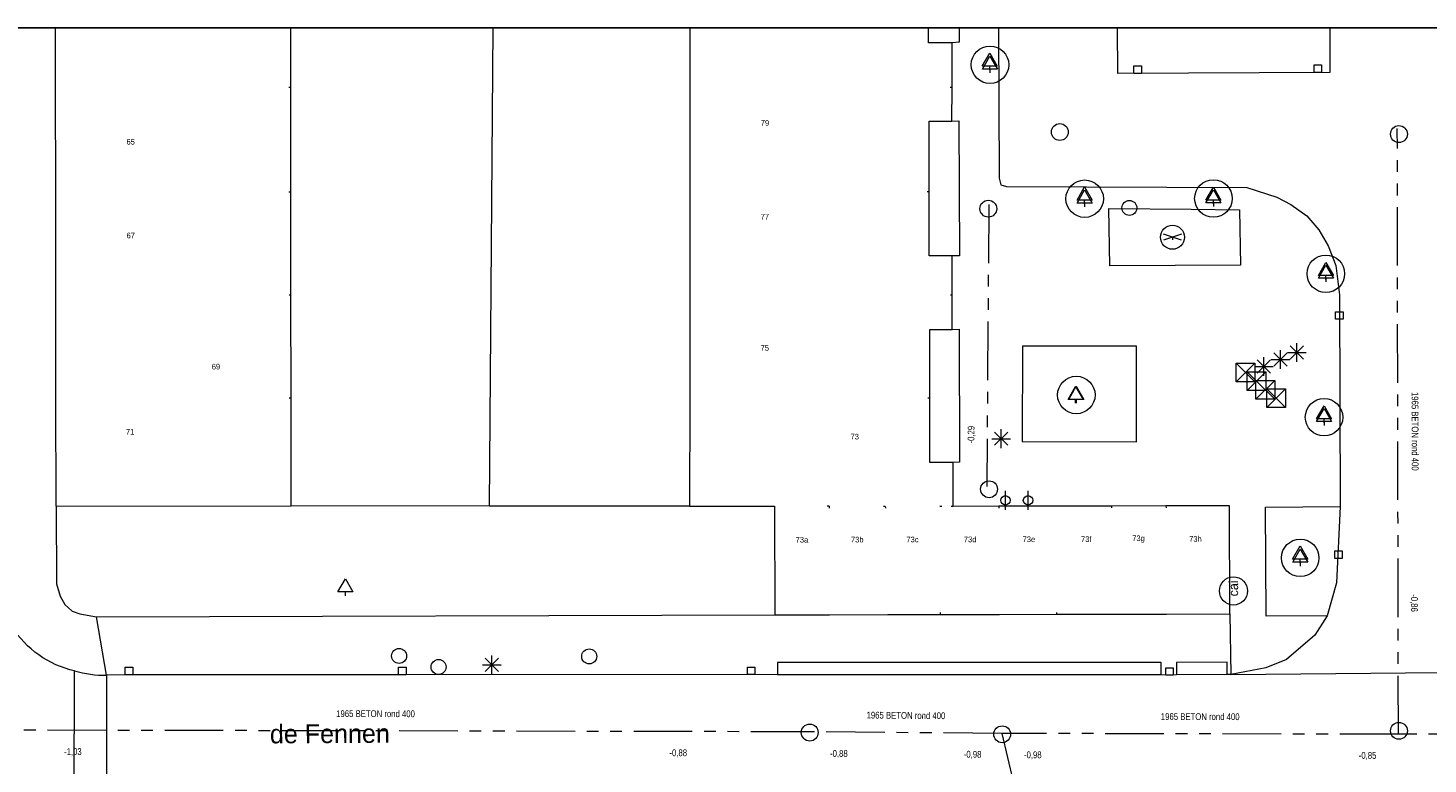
# Model space of a CAD drawing. Header units: millimetres. Extents: x 812 to 183790, y 13 to 580968.
# Tile 243 of 256: x 182623 to 182697, y 580927 to 580966. Entities that reach past the tile are written whole.
import ezdxf

# ---------------------------------------------------------------- set-up
doc = ezdxf.new("R2010")
doc.units = ezdxf.units.MM
doc.header["$LTSCALE"] = 5
doc.linetypes.add('DGN1', pattern=[336.0003, 0, -336.0003])
doc.linetypes.add('PHANTOM2', pattern=[1.25, 0.625, -0.125, 0.125, -0.125, 0.125, -0.125])
for name, color, linetype, lineweight in [('000 BOB begin', 252, 'Continuous', 13), ('000 BOB eind', 252, 'Continuous', 13), ('000 Specificaties_S', 252, 'Continuous', 13), ('046 GEMENGD STELSEL', 252, 'PHANTOM2', 0), ('afsluitpaal', 252, 'Continuous', 9), ('beheer openbare ruimte wegbeheer', 252, 'Continuous', 9), ('boom', 252, 'Continuous', 9), ('boomspiegelpunt', 7, 'Continuous', 0), ('brandkraan -put', 252, 'Continuous', 9), ('cai-kast', 252, 'Continuous', 9), ('Hek overige scheiding', 252, 'Continuous', 9), ('hoofdgebouw', 252, 'Continuous', 9), ('huisnummerreeks BGT', 252, 'Continuous', 9), ('inspectie- rioolput', 252, 'Continuous', 9), ('kant verharding', 252, 'Continuous', 9), ('kolk', 252, 'Continuous', 9), ('lichtmast', 252, 'Continuous', 9), ('openbaar ruimte label', 252, 'Continuous', 9), ('waterleidingput', 252, 'Continuous', 9)]:
    doc.layers.add(name, color=color, linetype=linetype, lineweight=lineweight)
for name, color, linetype, lineweight, true_color in [('fietsenrek', 7, 'Continuous', 0, 0xe17000), ('scheidingsmuur', 1, 'DGN1', 13, 0xff0000), ('speelvoorziening', 7, 'Continuous', 0, 0xe17000)]:
    doc.layers.add(name, color=color, linetype=linetype, lineweight=lineweight, true_color=true_color)
doc.styles.add('Arial Narrow', font='Arial Narrow.shx')
doc.styles.add('Styledgn000', font='dgn000.shx')

# ---------------------------------------------------------------- blocks, each defined once
blk = doc.blocks.new('RIOOLP2')
at = {"layer": 'inspectie- rioolput', "color": 251, "linetype": 'Continuous', "lineweight": 0, "true_color": 0x696969}
blk.add_circle((0, 0), 0.9, dxfattribs=at)
blk = doc.blocks.new('SKOLK20')
at = {"layer": 'kolk', "color": 251, "linetype": 'Continuous', "lineweight": 0, "true_color": 0x696969, "flags": 128}
blk.add_lwpolyline([(-0.2, 0.4), (0.2, 0.4), (0.2, 0), (-0.2, 0), (-0.2, 0.4)], dxfattribs=at)
blk = doc.blocks.new('SKOLK30')
at = {"layer": 'kolk', "color": 251, "linetype": 'Continuous', "lineweight": 0, "true_color": 0x696969, "flags": 128}
blk.add_lwpolyline([(-0.2, 0.4), (0.2, 0.4), (0.2, 0), (-0.2, 0), (-0.2, 0.4)], dxfattribs=at)
blk = doc.blocks.new('SKOLK52')
at = {"layer": 'kolk', "color": 251, "linetype": 'Continuous', "lineweight": 0, "true_color": 0x696969, "flags": 128}
blk.add_lwpolyline([(-0.2, 0.4), (0.2, 0.4), (0.2, 0), (-0.2, 0), (-0.2, 0.4)], dxfattribs=at)
blk = doc.blocks.new('SKOLK78')
at = {"layer": 'kolk', "color": 251, "linetype": 'Continuous', "lineweight": 0, "true_color": 0x696969, "flags": 128}
blk.add_lwpolyline([(-0.2, 0.4), (0.2, 0.4), (0.2, 0), (-0.2, 0), (-0.2, 0.4)], dxfattribs=at)
blk = doc.blocks.new('BRANDK6')
at = {"layer": 'brandkraan -put', "color": 251, "linetype": 'Continuous', "lineweight": 0, "true_color": 0x696969}
blk.add_circle((0, 0), 0.4, dxfattribs=at)
blk = doc.blocks.new('HINDER29')
at = {"layer": 'afsluitpaal', "color": 251, "linetype": 'Continuous', "lineweight": 0, "true_color": 0x696969}
for p, q in [((-0.5, 0.5), (0.5, -0.5)), ((0.5, 0.5), (-0.5, -0.5))]:
    blk.add_line(p, q, dxfattribs=at)
at = {"layer": 'afsluitpaal', "color": 251, "linetype": 'Continuous', "lineweight": 0, "true_color": 0x696969, "flags": 128}
blk.add_lwpolyline([(-0.5, 0.5), (0.5, 0.5), (0.5, -0.5), (-0.5, -0.5), (-0.5, 0.5)], dxfattribs=at)
blk = doc.blocks.new('LANTP60')
at = {"layer": 'lichtmast', "color": 251, "linetype": 'Continuous', "lineweight": 0, "true_color": 0x696969}
for p, q in [((-0.5, 0), (0.5, 0.001)), ((0.354, -0.354), (-0.354, 0.354)), ((-0.354, -0.354), (0.354, 0.354)), ((0, -0.5), (0, 0.5))]:
    blk.add_line(p, q, dxfattribs=at)
blk = doc.blocks.new('BOOM99')
at = {"layer": 'boom', "color": 251, "linetype": 'Continuous', "lineweight": 0, "true_color": 0x696969}
blk.add_line((0, -0.433), (0, -0.233), dxfattribs=at)
at = {"layer": 'boom', "color": 251, "linetype": 'Continuous', "lineweight": 0, "true_color": 0x696969, "flags": 128}
blk.add_lwpolyline([(-0.4, -0.233), (0, 0.467), (0.4, -0.233), (-0.4, -0.233)], dxfattribs=at)
blk = doc.blocks.new('HINDER45')
at = {"layer": 'afsluitpaal', "color": 251, "linetype": 'Continuous', "lineweight": 0, "true_color": 0x696969}
for p, q in [((-0.5, 0.5), (0.5, -0.5)), ((0.5, 0.5), (-0.5, -0.5))]:
    blk.add_line(p, q, dxfattribs=at)
at = {"layer": 'afsluitpaal', "color": 251, "linetype": 'Continuous', "lineweight": 0, "true_color": 0x696969, "flags": 128}
blk.add_lwpolyline([(-0.5, 0.5), (0.5, 0.5), (0.5, -0.5), (-0.5, -0.5), (-0.5, 0.5)], dxfattribs=at)
blk = doc.blocks.new('FIETSK12')
at = {"layer": 'fietsenrek', "color": 251, "linetype": 'Continuous', "lineweight": 0, "true_color": 0x696969}
blk.add_line((0, -0.5), (0, 0.5), dxfattribs=at)
blk.add_circle((0, 0), 0.25, dxfattribs=at)
blk = doc.blocks.new('RIOOLP112')
at = {"layer": 'inspectie- rioolput', "color": 251, "linetype": 'Continuous', "lineweight": 0, "true_color": 0x696969}
blk.add_circle((0, 0), 0.9, dxfattribs=at)
blk = doc.blocks.new('SKOLK288')
at = {"layer": 'kolk', "color": 251, "linetype": 'Continuous', "lineweight": 0, "true_color": 0x696969, "flags": 128}
blk.add_lwpolyline([(-0.2, 0.4), (0.2, 0.4), (0.2, 0), (-0.2, 0), (-0.2, 0.4)], dxfattribs=at)
blk = doc.blocks.new('BOOMKR44')
at = {"layer": 'boomspiegelpunt', "color": 251, "linetype": 'Continuous', "lineweight": 0, "true_color": 0x696969, "flags": 128}
for points in [[(-0.4, -0.233), (0, 0.467), (0.4, -0.233), (-0.4, -0.233)], [(0, -0.233), (0, -0.433)]]:
    blk.add_lwpolyline(points, dxfattribs=at)
at = {"layer": 'boomspiegelpunt', "color": 251, "linetype": 'Continuous', "lineweight": 0, "true_color": 0x696969}
blk.add_circle((0, 0), 1, dxfattribs=at)
blk = doc.blocks.new('BOOMKR46')
at = {"layer": 'boomspiegelpunt', "color": 251, "linetype": 'Continuous', "lineweight": 0, "true_color": 0x696969, "flags": 128}
for points in [[(-0.4, -0.233), (0, 0.467), (0.4, -0.233), (-0.4, -0.233)], [(0, -0.233), (0, -0.433)]]:
    blk.add_lwpolyline(points, dxfattribs=at)
at = {"layer": 'boomspiegelpunt', "color": 251, "linetype": 'Continuous', "lineweight": 0, "true_color": 0x696969}
blk.add_circle((0, 0), 1, dxfattribs=at)
blk = doc.blocks.new('FIETSK19')
at = {"layer": 'fietsenrek', "color": 251, "linetype": 'Continuous', "lineweight": 0, "true_color": 0x696969}
blk.add_line((0, -0.5), (0, 0.5), dxfattribs=at)
blk.add_circle((0, 0), 0.25, dxfattribs=at)
blk = doc.blocks.new('WATERP19')
at = {"layer": 'waterleidingput', "color": 251, "linetype": 'Continuous', "lineweight": 0, "true_color": 0x696969}
blk.add_circle((0, 0), 0.4, dxfattribs=at)
blk = doc.blocks.new('BOOM347')
at = {"layer": 'boom', "color": 251, "linetype": 'Continuous', "lineweight": 0, "true_color": 0x696969}
blk.add_line((0, -0.433), (0, -0.233), dxfattribs=at)
at = {"layer": 'boom', "color": 251, "linetype": 'Continuous', "lineweight": 0, "true_color": 0x696969, "flags": 128}
blk.add_lwpolyline([(-0.4, -0.233), (0, 0.467), (0.4, -0.233), (-0.4, -0.233)], dxfattribs=at)
blk = doc.blocks.new('LANTP212')
at = {"layer": 'lichtmast', "color": 251, "linetype": 'Continuous', "lineweight": 0, "true_color": 0x696969}
for p, q in [((-0.5, 0), (0.5, 0.001)), ((0.354, -0.354), (-0.354, 0.354)), ((-0.354, -0.354), (0.354, 0.354)), ((0, -0.5), (0, 0.5))]:
    blk.add_line(p, q, dxfattribs=at)
blk = doc.blocks.new('CAITR32')
at = {"layer": 'cai-kast', "color": 251, "linetype": 'Continuous', "lineweight": 0, "true_color": 0x696969}
blk.add_circle((0, 0.023), 0.75, dxfattribs=at)
at = {"layer": 'cai-kast', "color": 251, "linetype": 'Continuous', "lineweight": 0, "true_color": 0x696969, "insert": (0.001, 0.16), "char_height": 0.5, "attachment_point": 5, "rotation": 89.79019, "line_spacing_factor": 0.8, "style": 'Styledgn000'}
blk.add_mtext('{\\C251;cai}', dxfattribs=at)
blk = doc.blocks.new('RIOOLP223')
at = {"layer": 'inspectie- rioolput', "color": 251, "linetype": 'Continuous', "lineweight": 0, "true_color": 0x696969}
blk.add_circle((0, 0), 0.9, dxfattribs=at)
blk = doc.blocks.new('BOOMKR67')
at = {"layer": 'boomspiegelpunt', "color": 251, "linetype": 'Continuous', "lineweight": 0, "true_color": 0x696969, "flags": 128}
for points in [[(-0.4, -0.233), (0, 0.467), (0.4, -0.233), (-0.4, -0.233)], [(0, -0.233), (0, -0.433)]]:
    blk.add_lwpolyline(points, dxfattribs=at)
at = {"layer": 'boomspiegelpunt', "color": 251, "linetype": 'Continuous', "lineweight": 0, "true_color": 0x696969}
blk.add_circle((0, 0), 1, dxfattribs=at)
blk = doc.blocks.new('BOOMKR70')
at = {"layer": 'boomspiegelpunt', "color": 251, "linetype": 'Continuous', "lineweight": 0, "true_color": 0x696969, "flags": 128}
for points in [[(-0.4, -0.233), (0, 0.467), (0.4, -0.233), (-0.4, -0.233)], [(0, -0.233), (0, -0.433)]]:
    blk.add_lwpolyline(points, dxfattribs=at)
at = {"layer": 'boomspiegelpunt', "color": 251, "linetype": 'Continuous', "lineweight": 0, "true_color": 0x696969}
blk.add_circle((0, 0), 1, dxfattribs=at)
blk = doc.blocks.new('BOOMKR71')
at = {"layer": 'boomspiegelpunt', "color": 251, "linetype": 'Continuous', "lineweight": 0, "true_color": 0x696969, "flags": 128}
for points in [[(-0.4, -0.233), (0, 0.467), (0.4, -0.233), (-0.4, -0.233)], [(0, -0.233), (0, -0.433)]]:
    blk.add_lwpolyline(points, dxfattribs=at)
at = {"layer": 'boomspiegelpunt', "color": 251, "linetype": 'Continuous', "lineweight": 0, "true_color": 0x696969}
blk.add_circle((0, 0), 1, dxfattribs=at)
blk = doc.blocks.new('RIOOLP231')
at = {"layer": 'inspectie- rioolput', "color": 251, "linetype": 'Continuous', "lineweight": 0, "true_color": 0x696969}
blk.add_circle((0, 0), 0.9, dxfattribs=at)
blk = doc.blocks.new('BOOM431')
at = {"layer": 'boom', "color": 251, "linetype": 'Continuous', "lineweight": 0, "true_color": 0x696969}
blk.add_line((0, -0.433), (0, -0.233), dxfattribs=at)
at = {"layer": 'boom', "color": 251, "linetype": 'Continuous', "lineweight": 0, "true_color": 0x696969, "flags": 128}
blk.add_lwpolyline([(-0.4, -0.233), (0, 0.467), (0.4, -0.233), (-0.4, -0.233)], dxfattribs=at)
blk = doc.blocks.new('SKOLK674')
at = {"layer": 'kolk', "color": 251, "linetype": 'Continuous', "lineweight": 0, "true_color": 0x696969, "flags": 128}
blk.add_lwpolyline([(-0.2, 0.4), (0.2, 0.4), (0.2, 0), (-0.2, 0), (-0.2, 0.4)], dxfattribs=at)
blk = doc.blocks.new('BOOM496')
at = {"layer": 'boom', "color": 251, "linetype": 'Continuous', "lineweight": 0, "true_color": 0x696969}
blk.add_line((0, -0.433), (0, -0.233), dxfattribs=at)
at = {"layer": 'boom', "color": 251, "linetype": 'Continuous', "lineweight": 0, "true_color": 0x696969, "flags": 128}
blk.add_lwpolyline([(-0.4, -0.233), (0, 0.467), (0.4, -0.233), (-0.4, -0.233)], dxfattribs=at)
blk = doc.blocks.new('SKOLK760')
at = {"layer": 'kolk', "color": 251, "linetype": 'Continuous', "lineweight": 0, "true_color": 0x696969, "flags": 128}
blk.add_lwpolyline([(-0.2, 0.4), (0.2, 0.4), (0.2, 0), (-0.2, 0), (-0.2, 0.4)], dxfattribs=at)
blk = doc.blocks.new('HINDER187')
at = {"layer": 'afsluitpaal', "color": 251, "linetype": 'Continuous', "lineweight": 0, "true_color": 0x696969}
for p, q in [((-0.5, 0.5), (0.5, -0.5)), ((0.5, 0.5), (-0.5, -0.5))]:
    blk.add_line(p, q, dxfattribs=at)
at = {"layer": 'afsluitpaal', "color": 251, "linetype": 'Continuous', "lineweight": 0, "true_color": 0x696969, "flags": 128}
blk.add_lwpolyline([(-0.5, 0.5), (0.5, 0.5), (0.5, -0.5), (-0.5, -0.5), (-0.5, 0.5)], dxfattribs=at)
blk = doc.blocks.new('BOOMKR89')
at = {"layer": 'boomspiegelpunt', "color": 251, "linetype": 'Continuous', "lineweight": 0, "true_color": 0x696969, "flags": 128}
for points in [[(-0.4, -0.233), (0, 0.467), (0.4, -0.233), (-0.4, -0.233)], [(0, -0.233), (0, -0.433)]]:
    blk.add_lwpolyline(points, dxfattribs=at)
at = {"layer": 'boomspiegelpunt', "color": 251, "linetype": 'Continuous', "lineweight": 0, "true_color": 0x696969}
blk.add_circle((0, 0), 1, dxfattribs=at)
blk = doc.blocks.new('BOOM608')
at = {"layer": 'boom', "color": 251, "linetype": 'Continuous', "lineweight": 0, "true_color": 0x696969}
blk.add_line((0, -0.433), (0, -0.233), dxfattribs=at)
at = {"layer": 'boom', "color": 251, "linetype": 'Continuous', "lineweight": 0, "true_color": 0x696969, "flags": 128}
blk.add_lwpolyline([(-0.4, -0.233), (0, 0.467), (0.4, -0.233), (-0.4, -0.233)], dxfattribs=at)
blk = doc.blocks.new('BOOM631')
at = {"layer": 'boom', "color": 251, "linetype": 'Continuous', "lineweight": 0, "true_color": 0x696969}
blk.add_line((0, -0.433), (0, -0.233), dxfattribs=at)
at = {"layer": 'boom', "color": 251, "linetype": 'Continuous', "lineweight": 0, "true_color": 0x696969, "flags": 128}
blk.add_lwpolyline([(-0.4, -0.233), (0, 0.467), (0.4, -0.233), (-0.4, -0.233)], dxfattribs=at)
blk = doc.blocks.new('WATERP59')
at = {"layer": 'waterleidingput', "color": 251, "linetype": 'Continuous', "lineweight": 0, "true_color": 0x696969}
blk.add_circle((0, 0), 0.4, dxfattribs=at)
blk = doc.blocks.new('SPEEL12')
at = {"layer": 'speelvoorziening', "color": 251, "linetype": 'Continuous', "lineweight": 0, "true_color": 0x696969}
for p, q in [((0, 0), (-0.481, 0.16)), ((0, 0), (-0.481, -0.16)), ((0.481, 0.16), (0, 0)), ((0, 0), (0, -0.139)), ((0.481, -0.16), (0, 0))]:
    blk.add_line(p, q, dxfattribs=at)
blk.add_circle((0, 0), 0.641, dxfattribs=at)
blk = doc.blocks.new('BOOM671')
at = {"layer": 'boom', "color": 251, "linetype": 'Continuous', "lineweight": 0, "true_color": 0x696969}
blk.add_line((0, -0.433), (0, -0.233), dxfattribs=at)
at = {"layer": 'boom', "color": 251, "linetype": 'Continuous', "lineweight": 0, "true_color": 0x696969, "flags": 128}
blk.add_lwpolyline([(-0.4, -0.233), (0, 0.467), (0.4, -0.233), (-0.4, -0.233)], dxfattribs=at)
blk = doc.blocks.new('RIOOLP384')
at = {"layer": 'inspectie- rioolput', "color": 251, "linetype": 'Continuous', "lineweight": 0, "true_color": 0x696969}
blk.add_circle((0, 0), 0.9, dxfattribs=at)
blk = doc.blocks.new('LANTP468')
at = {"layer": 'lichtmast', "color": 251, "linetype": 'Continuous', "lineweight": 0, "true_color": 0x696969}
for p, q in [((-0.5, 0), (0.5, 0.001)), ((0.354, -0.354), (-0.354, 0.354)), ((-0.354, -0.354), (0.354, 0.354)), ((0, -0.5), (0, 0.5))]:
    blk.add_line(p, q, dxfattribs=at)
blk = doc.blocks.new('BRANDK58')
at = {"layer": 'brandkraan -put', "color": 251, "linetype": 'Continuous', "lineweight": 0, "true_color": 0x696969}
blk.add_circle((0, 0), 0.4, dxfattribs=at)
blk = doc.blocks.new('BOOMKR118')
at = {"layer": 'boomspiegelpunt', "color": 251, "linetype": 'Continuous', "lineweight": 0, "true_color": 0x696969, "flags": 128}
for points in [[(-0.4, -0.233), (0, 0.467), (0.4, -0.233), (-0.4, -0.233)], [(0, -0.233), (0, -0.433)]]:
    blk.add_lwpolyline(points, dxfattribs=at)
at = {"layer": 'boomspiegelpunt', "color": 251, "linetype": 'Continuous', "lineweight": 0, "true_color": 0x696969}
blk.add_circle((0, 0), 1, dxfattribs=at)
blk = doc.blocks.new('SKOLK1083')
at = {"layer": 'kolk', "color": 251, "linetype": 'Continuous', "lineweight": 0, "true_color": 0x696969, "flags": 128}
blk.add_lwpolyline([(-0.2, 0.4), (0.2, 0.4), (0.2, 0), (-0.2, 0), (-0.2, 0.4)], dxfattribs=at)
blk = doc.blocks.new('LANTP476')
at = {"layer": 'lichtmast', "color": 251, "linetype": 'Continuous', "lineweight": 0, "true_color": 0x696969}
for p, q in [((-0.5, 0), (0.5, 0.001)), ((0.354, -0.354), (-0.354, 0.354)), ((-0.354, -0.354), (0.354, 0.354)), ((0, -0.5), (0, 0.5))]:
    blk.add_line(p, q, dxfattribs=at)
blk = doc.blocks.new('HINDER310')
at = {"layer": 'afsluitpaal', "color": 251, "linetype": 'Continuous', "lineweight": 0, "true_color": 0x696969}
for p, q in [((-0.5, 0.5), (0.5, -0.5)), ((0.5, 0.5), (-0.5, -0.5))]:
    blk.add_line(p, q, dxfattribs=at)
at = {"layer": 'afsluitpaal', "color": 251, "linetype": 'Continuous', "lineweight": 0, "true_color": 0x696969, "flags": 128}
blk.add_lwpolyline([(-0.5, 0.5), (0.5, 0.5), (0.5, -0.5), (-0.5, -0.5), (-0.5, 0.5)], dxfattribs=at)
blk = doc.blocks.new('BOOM884')
at = {"layer": 'boom', "color": 251, "linetype": 'Continuous', "lineweight": 0, "true_color": 0x696969}
blk.add_line((0, -0.433), (0, -0.233), dxfattribs=at)
at = {"layer": 'boom', "color": 251, "linetype": 'Continuous', "lineweight": 0, "true_color": 0x696969, "flags": 128}
blk.add_lwpolyline([(-0.4, -0.233), (0, 0.467), (0.4, -0.233), (-0.4, -0.233)], dxfattribs=at)
blk = doc.blocks.new('RIOOLP472')
at = {"layer": 'inspectie- rioolput', "color": 251, "linetype": 'Continuous', "lineweight": 0, "true_color": 0x696969}
blk.add_circle((0, 0), 0.9, dxfattribs=at)
blk = doc.blocks.new('LANTP560')
at = {"layer": 'lichtmast', "color": 251, "linetype": 'Continuous', "lineweight": 0, "true_color": 0x696969}
for p, q in [((-0.5, 0), (0.5, 0.001)), ((0.354, -0.354), (-0.354, 0.354)), ((-0.354, -0.354), (0.354, 0.354)), ((0, -0.5), (0, 0.5))]:
    blk.add_line(p, q, dxfattribs=at)
blk = doc.blocks.new('RIOOLP475')
at = {"layer": 'inspectie- rioolput', "color": 251, "linetype": 'Continuous', "lineweight": 0, "true_color": 0x696969}
blk.add_circle((0, 0), 0.9, dxfattribs=at)

msp = doc.modelspace()

# ---------------------------------------------------------------- linework, layer by layer
at = {"ltscale": 0.2}
msp.add_lwpolyline([(182314.708, 580966.07), (183589.202, 580966.07), (183589.202, 580301.164), (182314.708, 580301.164)], close=True, dxfattribs=at)
msp.add_lwpolyline([(182314.708, 580966.07), (183589.202, 580966.07), (183589.202, 580301.164), (182314.708, 580301.164)], close=True, dxfattribs=at)
msp.add_lwpolyline([(182314.708, 580966.07), (183589.202, 580966.07), (183589.202, 580301.164), (182314.708, 580301.164)], close=True, dxfattribs=at)
at = {"layer": '046 GEMENGD STELSEL', "flags": 128}
for points in [[(182695.65, 580928.39), (182695.593, 580960.715)], [(182673.815, 580956.654), (182673.71, 580941.617)], [(182664.261, 580928.52), (182617.99, 580928.616)], [(182674.521, 580928.433), (182664.261, 580928.52)], [(182695.65, 580928.39), (182674.521, 580928.433)], [(182676.592, 580919.79), (182674.521, 580928.433)], [(182721.627, 580928.527), (182695.65, 580928.39)]]:
    msp.add_lwpolyline(points, dxfattribs=at)
at = {"layer": 'beheer openbare ruimte wegbeheer', "color": 251, "lineweight": 0, "true_color": 0x696969}
for points in [[(182686.661, 580934.813), (182686.727, 580931.583)], [(182626.785, 580931.539), (182626.256, 580934.656)], [(182686.727, 580931.583), (182703.496, 580931.735)]]:
    msp.add_lwpolyline(points, dxfattribs=at)
at = {"layer": 'Hek overige scheiding', "color": 251, "lineweight": 0, "true_color": 0x696969, "flags": 128}
msp.add_lwpolyline([(182647.376, 580966.07), (182647.188, 580940.567)], dxfattribs=at)
at = {"layer": 'Hek overige scheiding', "color": 251, "lineweight": 0, "true_color": 0x696969}
for points in [[(182647.188, 580940.567), (182636.629, 580940.577)], [(182657.87, 580940.556), (182647.188, 580940.567)]]:
    msp.add_lwpolyline(points, dxfattribs=at)
at = {"layer": 'hoofdgebouw', "color": 251, "lineweight": 0, "true_color": 0x696969}
for points in [[(182624.072, 580962.895), (182624.069, 580966.07)], [(182636.606, 580962.894), (182636.603, 580966.07)], [(182657.888, 580966.07), (182657.886, 580962.892)], [(182671.855, 580962.891), (182671.857, 580965.272)], [(182624.078, 580957.314), (182624.072, 580962.895)], [(182636.612, 580957.316), (182636.606, 580962.894)], [(182657.886, 580962.892), (182657.882, 580957.32)], [(182671.854, 580961.094), (182671.855, 580962.891)], [(182624.084, 580951.814), (182624.078, 580957.314)], [(182636.617, 580951.816), (182636.612, 580957.316)], [(182657.882, 580957.32), (182657.878, 580951.82)], [(182671.867, 580951.822), (182671.869, 580953.914)], [(182624.089, 580946.314), (182624.084, 580951.814)], [(182636.623, 580946.316), (182636.617, 580951.816)], [(182657.878, 580951.82), (182657.874, 580946.32)], [(182671.866, 580949.985), (182671.867, 580951.822)], [(182624.095, 580940.565), (182624.089, 580946.314)], [(182636.629, 580940.577), (182636.623, 580946.316)], [(182657.874, 580946.32), (182657.87, 580940.556)], [(182671.908, 580940.546), (182671.91, 580942.88)], [(182624.095, 580940.565), (182636.629, 580940.577)], [(182657.87, 580940.556), (182662.399, 580940.553)], [(182662.399, 580940.553), (182662.411, 580934.763)], [(182674.356, 580940.551), (182671.908, 580940.546)], [(182677.458, 580940.557), (182674.356, 580940.551)], [(182680.36, 580940.563), (182677.458, 580940.557)], [(182683.262, 580940.569), (182680.36, 580940.563)], [(182662.411, 580934.763), (182665.333, 580934.769)], [(182665.333, 580934.769), (182668.436, 580934.775)], [(182668.436, 580934.775), (182671.235, 580934.781)], [(182671.235, 580934.781), (182674.388, 580934.788)], [(182674.388, 580934.788), (182677.439, 580934.794)], [(182677.439, 580934.794), (182680.391, 580934.8)], [(182680.391, 580934.8), (182683.293, 580934.806)], [(182683.293, 580934.806), (182686.661, 580934.813)]]:
    msp.add_lwpolyline(points, dxfattribs=at)
at = {"layer": 'hoofdgebouw', "color": 251, "lineweight": 0, "true_color": 0x696969, "flags": 128}
for points in [[(182671.857, 580965.272), (182670.595, 580965.272), (182670.595, 580966.07)], [(182670.635, 580957.322), (182670.638, 580961.094), (182671.854, 580961.094)], [(182671.869, 580953.914), (182670.633, 580953.914), (182670.635, 580957.322)], [(182670.673, 580946.322), (182670.676, 580949.986), (182671.866, 580949.985)], [(182671.91, 580942.88), (182670.671, 580942.881), (182670.673, 580946.322)], [(182686.661, 580934.813), (182686.649, 580940.576), (182683.262, 580940.569)]]:
    msp.add_lwpolyline(points, dxfattribs=at)
at = {"layer": 'kant verharding', "color": 251, "lineweight": 0, "true_color": 0x696969, "flags": 128}
for points in [[(182674.33, 580966.07), (182674.364, 580958.056), (182674.463, 580957.706), (182674.764, 580957.605), (182687.572, 580957.56), (182689.171, 580957.053), (182689.92, 580956.651), (182690.769, 580956.048), (182691.416, 580955.295), (182691.915, 580954.442), (182692.311, 580953.39), (182692.506, 580951.839), (182692.554, 580940.55), (182692.355, 580936.477), (182691.849, 580934.702), (182691.194, 580933.679), (182689.689, 580932.383), (182688.586, 580931.937), (182686.727, 580931.583), (182686.523, 580931.581), (182686.52, 580932.231), (182683.816, 580932.216), (182683.82, 580931.566), (182683.445, 580931.543), (182683.013, 580931.56), (182683.013, 580932.21), (182662.546, 580932.212), (182662.546, 580931.562), (182661.152, 580931.572), (182642.554, 580931.562), (182627.985, 580931.565), (182626.785, 580931.539), (182626.778, 580925.071)], [(182672.235, 580966.07), (182672.238, 580965.318), (182671.857, 580965.272)], [(182691.987, 580966.07), (182691.995, 580963.699), (182680.687, 580963.638), (182680.67, 580966.07)], [(182671.854, 580961.094), (182672.224, 580961.115), (182672.249, 580953.91), (182671.869, 580953.914)], [(182671.866, 580949.985), (182672.236, 580950.007), (182672.263, 580942.902), (182671.91, 580942.88)], [(182624.095, 580940.565), (182624.11, 580936.414), (182624.307, 580935.763), (182624.557, 580935.312), (182624.956, 580934.96), (182625.355, 580934.809), (182626.256, 580934.656), (182662.411, 580934.763)], [(182691.849, 580934.702), (182688.608, 580934.687), (182688.567, 580940.51), (182692.554, 580940.55)], [(182683.013, 580931.56), (182662.546, 580931.562)], [(182686.523, 580931.581), (182683.82, 580931.566)]]:
    msp.add_lwpolyline(points, dxfattribs=at)
for points in [[(182687.231, 580953.418), (182680.275, 580953.388), (182680.222, 580956.439), (182684.607, 580956.399), (182687.179, 580956.375)], [(182681.695, 580943.995), (182681.694, 580949.092), (182675.609, 580949.094), (182675.594, 580944.017)]]:
    msp.add_lwpolyline(points, close=True, dxfattribs=at)
for points in [[(182625.066, 580925.073), (182625.086, 580931.767, -0.195372), (182621.733, 580934.126)], [(182625.086, 580931.767, 0.069388), (182626.785, 580931.539)]]:
    msp.add_lwpolyline(points, format="xyb", dxfattribs=at)
at = {"layer": 'scheidingsmuur', "color": 251, "lineweight": 0, "ltscale": 0.1, "true_color": 0x696969}
for points in [[(182636.606, 580962.894), (182624.072, 580962.895)], [(182671.855, 580962.891), (182657.886, 580962.892)], [(182636.612, 580957.316), (182624.078, 580957.314)], [(182670.635, 580957.322), (182657.882, 580957.32)], [(182636.617, 580951.816), (182624.084, 580951.814)], [(182671.867, 580951.822), (182657.878, 580951.82)], [(182636.623, 580946.316), (182624.089, 580946.314)], [(182670.673, 580946.322), (182657.874, 580946.32)], [(182665.301, 580940.551), (182662.399, 580940.553)], [(182668.3, 580940.549), (182665.301, 580940.551)], [(182665.301, 580940.551), (182665.333, 580934.769)], [(182671.305, 580940.546), (182668.3, 580940.549)], [(182668.3, 580940.549), (182668.436, 580934.775)], [(182671.235, 580934.781), (182671.305, 580940.546)], [(182671.908, 580940.546), (182671.305, 580940.546)], [(182674.356, 580940.551), (182674.388, 580934.788)], [(182677.439, 580934.794), (182677.458, 580940.557)], [(182680.36, 580940.563), (182680.391, 580934.8)], [(182683.262, 580940.569), (182683.293, 580934.806)]]:
    msp.add_lwpolyline(points, dxfattribs=at)

# ---------------------------------------------------------------- block references
at = {"color": 251, "linetype": 'Continuous', "lineweight": 0, "true_color": 0x696969}
for name, p in [('BOOMKR44', (182673.879, 580964.108)), ('BOOM99', (182673.871, 580964.263)), ('SKOLK78', (182681.755, 580963.645)), ('SKOLK52', (182691.352, 580963.697)), ('BOOMKR46', (182678.925, 580956.962)), ('BOOMKR67', (182685.789, 580956.975)), ('BOOM347', (182678.919, 580957.121)), ('BOOM884', (182685.788, 580957.114)), ('BRANDK58', (182681.31, 580956.47)), ('SPEEL12', (182683.606, 580954.906)), ('BOOMKR118', (182691.784, 580952.957)), ('BOOM496', (182691.784, 580953.092)), ('SKOLK30', (182692.502, 580950.533)), ('LANTP476', (182690.24, 580948.751)), ('HINDER45', (182687.499, 580947.693)), ('LANTP560', (182688.482, 580948.014)), ('LANTP60', (182689.372, 580948.384)), ('BOOMKR70', (182678.48, 580946.49)), ('HINDER187', (182688.086, 580947.233)), ('BOOM631', (182678.446, 580946.484)), ('HINDER310', (182688.558, 580946.765)), ('HINDER29', (182689.132, 580946.32)), ('BOOMKR89', (182691.687, 580945.303)), ('BOOM671', (182691.686, 580945.445)), ('LANTP468', (182674.479, 580944.159)), ('FIETSK12', (182674.705, 580940.871)), ('FIETSK19', (182675.907, 580940.87)), ('BOOMKR71', (182690.418, 580937.799)), ('BOOM608', (182690.414, 580937.971)), ('SKOLK760', (182692.459, 580937.775)), ('BOOM431', (182639.522, 580936.213)), ('CAITR32', (182686.859, 580936.013)), ('WATERP19', (182642.382, 580932.569)), ('LANTP212', (182647.329, 580932.094)), ('BRANDK6', (182652.515, 580932.543)), ('SKOLK674', (182627.985, 580931.565)), ('SKOLK1083', (182642.554, 580931.562)), ('WATERP59', (182644.486, 580931.979)), ('SKOLK288', (182661.152, 580931.572)), ('SKOLK20', (182683.445, 580931.543))]:
    msp.add_blockref(name, p, dxfattribs=at)
at = {"color": 251, "linetype": 'Continuous', "lineweight": 0, "true_color": 0x696969, "xscale": 0.5, "yscale": 0.5}
for name, p in [('RIOOLP2', (182677.6, 580960.52)), ('RIOOLP231', (182695.68, 580960.41)), ('RIOOLP475', (182673.79, 580956.43)), ('RIOOLP223', (182673.83, 580941.46))]:
    msp.add_blockref(name, p, dxfattribs=at)
at = {"linetype": 'Continuous', "lineweight": 0, "xscale": 0.5, "yscale": 0.5}
for name, p in [('RIOOLP472', (182664.27, 580928.48)), ('RIOOLP384', (182674.53, 580928.39)), ('RIOOLP112', (182695.68, 580928.57))]:
    msp.add_blockref(name, p, dxfattribs=at)

# ---------------------------------------------------------------- texts
at = {"layer": '000 BOB begin', "char_height": 0.36, "attachment_point": 5, "line_spacing_factor": 0.6, "style": 'Arial Narrow'}
for s, insert, rotation in [('-0,86', (182696.469, 580935.39), 270.04563), ('-0,98', (182672.954, 580927.288), 359.42704)]:
    msp.add_mtext(s, dxfattribs=dict(at, insert=insert, rotation=rotation))
for s, insert in [('-0,88', (182657.261, 580927.37)), ('-0,85', (182694.009, 580927.229))]:
    msp.add_mtext(s, dxfattribs=dict(at, insert=insert))
at = {"layer": '000 BOB eind', "char_height": 0.36, "attachment_point": 5, "line_spacing_factor": 0.6, "style": 'Arial Narrow'}
for s, insert, rotation in [('-0,29', (182672.903, 580944.374), 89.38142), ('-0,88', (182665.824, 580927.332), 359.42704)]:
    msp.add_mtext(s, dxfattribs=dict(at, insert=insert, rotation=rotation))
for s, insert in [('-1,03', (182624.99, 580927.433)), ('-0,98', (182676.162, 580927.261))]:
    msp.add_mtext(s, dxfattribs=dict(at, insert=insert))
at = {"layer": '000 Specificaties_S', "char_height": 0.36, "attachment_point": 5, "line_spacing_factor": 0.6, "style": 'Arial Narrow'}
for insert, rotation in [((182696.538, 580944.553), 270.10103), ((182641.125, 580929.485), 359.88113), ((182669.4, 580929.393), 359.51417), ((182685.085, 580929.328), 359.8834)]:
    msp.add_mtext('1965 BETON rond 400', dxfattribs=dict(at, insert=insert, rotation=rotation))
at = {"layer": 'huisnummerreeks BGT', "color": 251, "linetype": 'Continuous', "lineweight": 0, "true_color": 0x696969, "char_height": 0.3, "attachment_point": 5, "line_spacing_factor": 0.8, "style": 'Styledgn000'}
for s, insert in [('{\\C251;79}', (182661.885, 580961.002)), ('{\\C251;77}', (182661.881, 580956.002)), ('{\\C251;75}', (182661.876, 580949.001)), ('{\\C251;71}', (182628.046, 580944.527)), ('{\\C251;73}', (182666.672, 580944.266))]:
    msp.add_mtext(s, dxfattribs=dict(at, insert=insert))
at = {"layer": 'huisnummerreeks BGT', "color": 251, "linetype": 'Continuous', "lineweight": 0, "true_color": 0x696969, "char_height": 0.3, "attachment_point": 5, "rotation": 0.1, "line_spacing_factor": 0.8, "style": 'Styledgn000'}
for s, insert in [('{\\C251;65}', (182628.072, 580959.998)), ('{\\C251;67}', (182628.078, 580954.999)), ('{\\C251;69}', (182632.618, 580948.002)), ('{\\C251;73a}', (182663.856, 580938.766)), ('{\\C251;73b}', (182666.804, 580938.772)), ('{\\C251;73c}', (182669.746, 580938.778)), ('{\\C251;73d}', (182672.821, 580938.784)), ('{\\C251;73e}', (182675.955, 580938.791)), ('{\\C251;73f}', (182679.011, 580938.797)), ('{\\C251;73g}', (182681.797, 580938.803)), ('{\\C251;73h}', (182684.83, 580938.809))]:
    msp.add_mtext(s, dxfattribs=dict(at, insert=insert))
at = {"layer": 'openbaar ruimte label', "color": 251, "linetype": 'Continuous', "lineweight": 0, "true_color": 0x696969, "insert": (182638.691, 580928.414), "char_height": 1, "attachment_point": 5, "rotation": 0.3, "line_spacing_factor": 0.8, "style": 'Styledgn000'}
msp.add_mtext('{\\C251;de Fennen}', dxfattribs=at)

doc.saveas('drawing.dxf')
